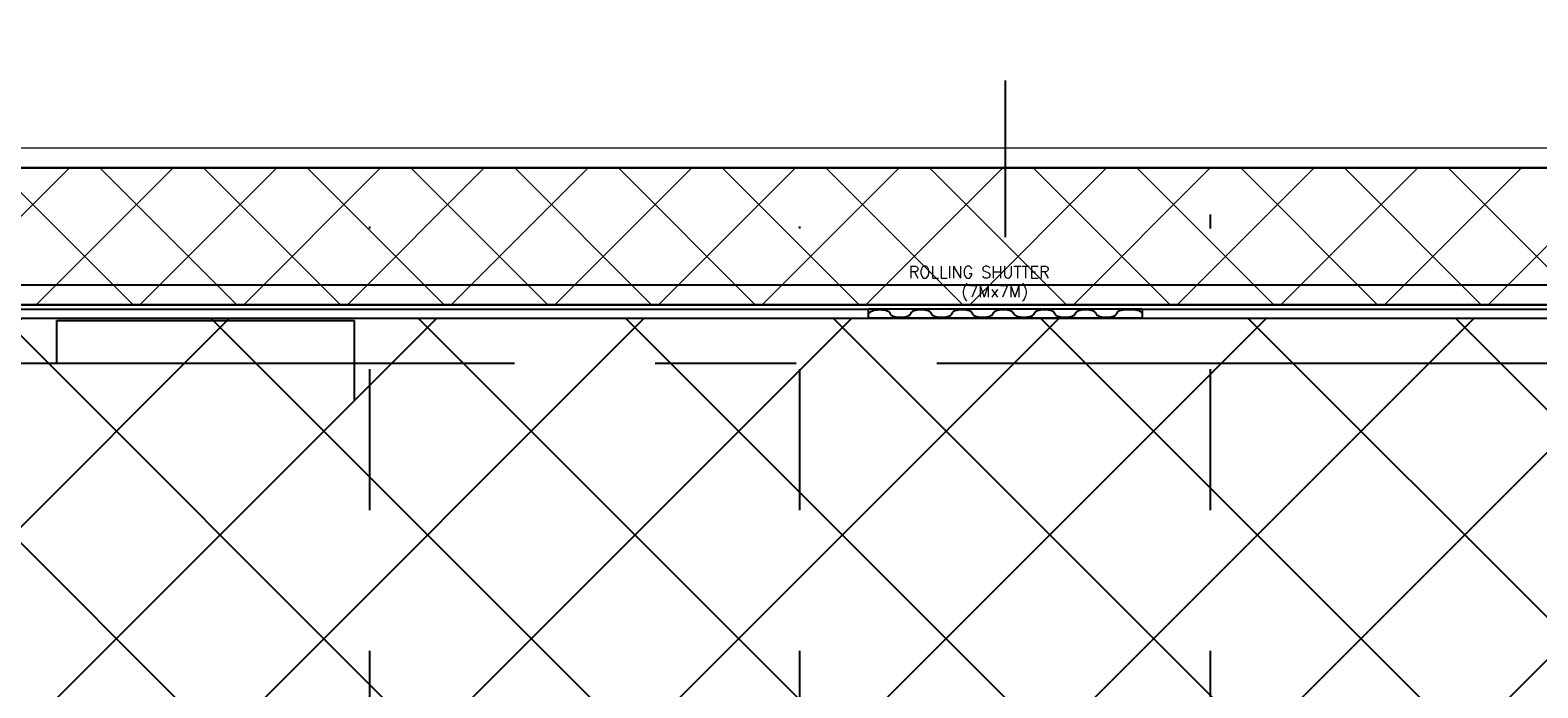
# Model space of a CAD drawing. Header units: inches. Extents: x 0 to 1544102, y -303681 to 23144100.
# Tile 21 of 256: x 32481 to 37299, y -139747 to -137645. Entities that reach past the tile are written whole.
import ezdxf

# ---------------------------------------------------------------- set-up
doc = ezdxf.new("R2010")
doc.units = ezdxf.units.IN
doc.header["$LTSCALE"] = 1800
doc.header["$MEASUREMENT"] = 0
doc.linetypes.add('CENTER', pattern=[2, 1.25, -0.25, 0.25, -0.25])
doc.layers.get('0').update_dxf_attribs({"color": 253, "lineweight": 9})
doc.layers.add('CL', color=8, linetype='CENTER', lineweight=15)
doc.layers.add('TRENCH-TRESTLE', color=6, linetype='Continuous', lineweight=30)
for name, color, linetype in [('GRID', 251, 'CENTER'), ('Road', 3, 'Continuous'), ('Road Sides', 11, 'Continuous'), ('STAIR', 2, 'Continuous'), ('STEEL', 231, 'Continuous'), ('TEXT', 3, 'Continuous'), ('WALL', 6, 'Continuous')]:
    doc.layers.add(name, color=color, linetype=linetype)
doc.styles.add('ROMANS', font='romans.shx')

msp = doc.modelspace()

# ---------------------------------------------------------------- hatches: boundary and pattern name
at = {"layer": 'Road Sides', "linetype": 'ByBlock'}
h = msp.add_hatch(dxfattribs=at)
h.set_pattern_fill('ANSI37', color=4, scale=3750)
h.set_pattern_definition([(45, (346976.75, -617549.43), (-331.4563, 331.4563), []), (135, (346976.75, -617549.43), (-331.4563, -331.4563), [])])
h.paths.add_polyline_path([(25127.33, -140334.81), (40441.08, -140334.81), (40441.08, -138564.93), (25127.33, -138564.93)])

# ---------------------------------------------------------------- linework, layer by layer
at = {"color": 8, "linetype": 'ByBlock'}
for p, q in [((32606.47, -138084.92), (32168.97, -138522.42)), ((32809.54, -138522.42), (32372.04, -138084.92)), ((32937.92, -138084.92), (32500.42, -138522.42)), ((33141, -138522.42), (32703.5, -138084.92)), ((33269.38, -138084.92), (32831.88, -138522.42)), ((33472.46, -138522.42), (33034.96, -138084.92)), ((33600.84, -138084.92), (33163.34, -138522.42)), ((33803.91, -138522.42), (33366.41, -138084.92)), ((33932.29, -138084.92), (33494.79, -138522.42)), ((34135.37, -138522.42), (33697.87, -138084.92)), ((34263.75, -138084.92), (33826.25, -138522.42)), ((34466.83, -138522.42), (34029.33, -138084.92)), ((34595.21, -138084.92), (34157.71, -138522.42)), ((34798.28, -138522.42), (34360.78, -138084.92)), ((34926.66, -138084.92), (34489.16, -138522.42)), ((35129.74, -138522.42), (34692.24, -138084.92)), ((35258.12, -138084.92), (34820.62, -138522.42)), ((35461.19, -138522.42), (35023.69, -138084.92)), ((35589.57, -138084.92), (35152.07, -138522.42)), ((35792.65, -138522.42), (35355.15, -138084.92)), ((35921.03, -138084.92), (35483.53, -138522.42)), ((36124.11, -138522.42), (35686.61, -138084.92)), ((36252.49, -138084.92), (35814.99, -138522.42)), ((36455.56, -138522.42), (36018.06, -138084.92)), ((36583.94, -138084.92), (36146.44, -138522.42)), ((36787.02, -138522.42), (36349.52, -138084.92)), ((36915.4, -138084.92), (36477.9, -138522.42)), ((37118.48, -138522.42), (36680.98, -138084.92)), ((37246.86, -138084.92), (36809.36, -138522.42)), ((37449.93, -138522.42), (37012.43, -138084.92)), ((37578.31, -138084.92), (37140.81, -138522.42))]:
    msp.add_line(p, q, dxfattribs=at)
at = {"layer": 'CL', "color": 8, "ltscale": 100}
msp.add_line((63534.99, -138022.43), (17066.08, -138022.43), dxfattribs=at)
at = {"layer": 'GRID', "color": 8}
for p, q in [((35597.33, -134205.33), (35597.33, -138306.54)), ((36253.58, -145478.63), (36253.58, -138234.03)), ((33566.08, -145478.63), (33566.08, -138272.43)), ((34941.08, -145478.63), (34941.08, -138272.43)), ((41228.58, -138709.93), (24341.08, -138709.93))]:
    msp.add_line(p, q, dxfattribs=at)
at = {"layer": 'Road', "color": 8}
msp.add_line((62066.08, -138459.93), (18535.19, -138459.93), dxfattribs=at)
at = {"layer": 'Road Sides', "color": 4, "linetype": 'ByBlock'}
msp.add_lwpolyline([(25127.33, -138564.93), (40441.08, -138564.93), (40441.08, -140334.81), (25127.33, -140334.81)], close=True, dxfattribs=at)
at = {"layer": 'STAIR', "color": 8}
for p, q in [((32566.08, -138572.43), (33516.08, -138572.43)), ((32566.08, -138709.93), (32566.08, -138572.43)), ((33516.08, -138572.43), (33516.08, -138828.68))]:
    msp.add_line(p, q, dxfattribs=at)
at = {"layer": 'STEEL', "color": 8}
for p, q in [((36034.83, -138536.18), (35159.83, -138536.18)), ((35159.83, -138564.93), (35159.83, -138536.18)), ((36034.83, -138564.93), (35159.83, -138564.93)), ((36034.83, -138536.18), (36034.83, -138564.93))]:
    msp.add_line(p, q, dxfattribs=at)
at = {"layer": 'STEEL', "color": 8, "flags": 128}
for points in [[(35229.25, -138550.62), (35228.93, -138549), (35227.9, -138547.32), (35226.07, -138545.63), (35223.4, -138544.01), (35219.89, -138542.51), (35215.6, -138541.2), (35210.63, -138540.16), (35205.14, -138539.43), (35199.32, -138539.06), (35193.4, -138539.06), (35187.58, -138539.43), (35182.09, -138540.16), (35177.12, -138541.2), (35172.83, -138542.51), (35169.32, -138544.01), (35166.65, -138545.63), (35164.82, -138547.32), (35162.57, -138549), (35159.83, -138550.62)], [(35229.25, -138550.62), (35229.57, -138552.23), (35230.6, -138553.91), (35232.43, -138555.6), (35235.1, -138557.22), (35238.61, -138558.72), (35242.9, -138560.03), (35247.88, -138561.07), (35253.36, -138561.8), (35259.18, -138562.17), (35265.1, -138562.17), (35270.91, -138561.8), (35276.4, -138561.07), (35281.38, -138560.03), (35285.68, -138558.72), (35289.18, -138557.22), (35291.85, -138555.6), (35293.68, -138553.91), (35294.71, -138552.23), (35295.03, -138550.62)], [(35360.8, -138550.62), (35360.8, -138550.61), (35360.8, -138550.61), (35360.8, -138550.61), (35360.8, -138550.61), (35360.8, -138550.61), (35360.8, -138550.61), (35360.8, -138550.61), (35360.2, -138548.42), (35358.39, -138546.25), (35355.34, -138544.21), (35351.16, -138542.41), (35346.05, -138540.93), (35340.28, -138539.86), (35334.13, -138539.21), (35327.91, -138539.01), (35321.7, -138539.21), (35315.55, -138539.86), (35309.78, -138540.93), (35304.66, -138542.41), (35300.49, -138544.21), (35297.44, -138546.25), (35295.61, -138548.42), (35295.03, -138550.61), (35295.03, -138550.61), (35295.03, -138550.61), (35295.03, -138550.61), (35295.03, -138550.61), (35295.03, -138550.61), (35295.03, -138550.61), (35295.03, -138550.62)], [(35360.8, -138550.62), (35361.11, -138552.23), (35362.15, -138553.91), (35363.98, -138555.6), (35366.65, -138557.22), (35370.15, -138558.72), (35374.45, -138560.03), (35379.43, -138561.07), (35384.91, -138561.8), (35390.73, -138562.17), (35396.65, -138562.17), (35402.46, -138561.8), (35407.95, -138561.07), (35412.93, -138560.03), (35417.21, -138558.72), (35420.73, -138557.22), (35423.4, -138555.6), (35425.23, -138553.91), (35426.25, -138552.23), (35426.58, -138550.62)], [(35492.35, -138550.62), (35492.35, -138550.61), (35492.35, -138550.61), (35492.35, -138550.61), (35492.35, -138550.61), (35492.35, -138550.61), (35492.35, -138550.61), (35492.35, -138550.61), (35491.75, -138548.42), (35489.94, -138546.25), (35486.89, -138544.21), (35482.71, -138542.41), (35477.6, -138540.93), (35471.81, -138539.86), (35465.66, -138539.21), (35459.46, -138539.01), (35453.25, -138539.21), (35447.1, -138539.86), (35441.33, -138540.93), (35436.21, -138542.41), (35432.04, -138544.21), (35428.99, -138546.25), (35427.16, -138548.42), (35426.58, -138550.61), (35426.58, -138550.61), (35426.58, -138550.61), (35426.58, -138550.61), (35426.58, -138550.61), (35426.58, -138550.61), (35426.58, -138550.61), (35426.58, -138550.62)], [(35492.35, -138550.62), (35492.66, -138552.23), (35493.7, -138553.91), (35495.53, -138555.6), (35498.19, -138557.22), (35501.7, -138558.72), (35506, -138560.03), (35510.96, -138561.07), (35516.46, -138561.8), (35522.28, -138562.17), (35528.2, -138562.17), (35534.01, -138561.8), (35539.5, -138561.07), (35544.48, -138560.03), (35548.76, -138558.72), (35552.28, -138557.22), (35554.95, -138555.6), (35556.78, -138553.91), (35557.8, -138552.23), (35558.13, -138550.62)], [(35623.89, -138550.62), (35623.89, -138550.61), (35623.89, -138550.61), (35623.89, -138550.61), (35623.89, -138550.61), (35623.89, -138550.61), (35623.89, -138550.61), (35623.89, -138550.61), (35623.3, -138548.42), (35621.49, -138546.25), (35618.44, -138544.21), (35614.26, -138542.41), (35609.15, -138540.93), (35603.36, -138539.86), (35597.21, -138539.21), (35591.01, -138539.01), (35584.8, -138539.21), (35578.65, -138539.86), (35572.86, -138540.93), (35567.75, -138542.41), (35563.58, -138544.21), (35560.54, -138546.25), (35558.71, -138548.42), (35558.13, -138550.61), (35558.13, -138550.61), (35558.13, -138550.61), (35558.13, -138550.61), (35558.13, -138550.61), (35558.13, -138550.61), (35558.13, -138550.61), (35558.13, -138550.62)], [(35623.89, -138550.62), (35623.89, -138550.62), (35623.89, -138550.62), (35623.89, -138550.62), (35623.89, -138550.62), (35623.89, -138550.62), (35623.89, -138550.62), (35623.89, -138550.62), (35624.49, -138552.81), (35626.3, -138554.98), (35629.35, -138557.02), (35633.53, -138558.82), (35638.64, -138560.3), (35644.43, -138561.37), (35650.58, -138562.01), (35656.79, -138562.22), (35662.99, -138562.01), (35669.14, -138561.37), (35674.93, -138560.3), (35680.04, -138558.82), (35684.21, -138557.02), (35687.26, -138554.97), (35689.09, -138552.81), (35689.68, -138550.62)], [(35755.45, -138550.62), (35755.45, -138550.61), (35755.45, -138550.61), (35755.45, -138550.61), (35755.45, -138550.61), (35755.45, -138550.61), (35755.45, -138550.61), (35755.45, -138550.61), (35754.85, -138548.42), (35753.04, -138546.25), (35749.99, -138544.21), (35745.81, -138542.41), (35740.7, -138540.93), (35734.93, -138539.86), (35728.78, -138539.21), (35722.56, -138539.01), (35716.35, -138539.21), (35710.2, -138539.86), (35704.43, -138540.93), (35699.31, -138542.41), (35695.14, -138544.21), (35692.09, -138546.25), (35690.26, -138548.42), (35689.68, -138550.61), (35689.68, -138550.61), (35689.68, -138550.61), (35689.68, -138550.61), (35689.68, -138550.61), (35689.68, -138550.61), (35689.68, -138550.61), (35689.68, -138550.62)], [(35755.45, -138550.62), (35755.76, -138552.23), (35756.8, -138553.91), (35758.63, -138555.6), (35761.3, -138557.22), (35764.8, -138558.72), (35769.1, -138560.03), (35774.08, -138561.07), (35779.56, -138561.8), (35785.38, -138562.17), (35791.3, -138562.17), (35797.11, -138561.8), (35802.6, -138561.07), (35807.58, -138560.03), (35811.86, -138558.72), (35815.38, -138557.22), (35818.05, -138555.6), (35819.88, -138553.91), (35820.9, -138552.23), (35821.23, -138550.62)], [(35887, -138550.62), (35887, -138550.61), (35887, -138550.61), (35887, -138550.61), (35887, -138550.61), (35887, -138550.61), (35887, -138550.61), (35887, -138550.61), (35886.4, -138548.42), (35884.59, -138546.25), (35881.54, -138544.21), (35877.36, -138542.41), (35872.25, -138540.93), (35866.46, -138539.86), (35860.31, -138539.21), (35854.11, -138539.01), (35847.9, -138539.21), (35841.75, -138539.86), (35835.98, -138540.93), (35830.86, -138542.41), (35826.69, -138544.21), (35823.64, -138546.25), (35821.81, -138548.42), (35821.23, -138550.61), (35821.23, -138550.61), (35821.23, -138550.61), (35821.23, -138550.61), (35821.23, -138550.61), (35821.23, -138550.61), (35821.23, -138550.61), (35821.23, -138550.62)], [(35887, -138550.62), (35887.31, -138552.23), (35888.35, -138553.91), (35890.18, -138555.6), (35892.84, -138557.22), (35896.35, -138558.72), (35900.65, -138560.03), (35905.61, -138561.07), (35911.11, -138561.8), (35916.93, -138562.17), (35922.85, -138562.17), (35928.66, -138561.8), (35934.15, -138561.07), (35939.13, -138560.03), (35943.41, -138558.72), (35946.93, -138557.22), (35949.6, -138555.6), (35951.43, -138553.91), (35952.45, -138552.23), (35952.78, -138550.62)], [(36034.83, -138550.62), (36034.83, -138550.61), (36034.83, -138550.61), (36034.83, -138550.61), (36034.83, -138550.61), (36034.83, -138550.61), (36034.83, -138550.61), (36034.83, -138550.61), (36034.24, -138548.42), (36032.43, -138546.25), (36029.38, -138544.21), (36025.2, -138542.41), (36020.09, -138540.93), (36014.3, -138539.86), (36008.15, -138539.21), (35985.66, -138539.01), (35979.45, -138539.21), (35973.3, -138539.86), (35967.51, -138540.93), (35962.4, -138542.41), (35958.23, -138544.21), (35955.19, -138546.25), (35953.36, -138548.42), (35952.78, -138550.61), (35952.78, -138550.61), (35952.78, -138550.61), (35952.78, -138550.61), (35952.78, -138550.61), (35952.78, -138550.61), (35952.78, -138550.61), (35952.78, -138550.62)]]:
    msp.add_lwpolyline(points, dxfattribs=at)
at = {"layer": 'TRENCH-TRESTLE', "color": 8, "ltscale": 100}
for p, q in [((56172.33, -138084.92), (24628.58, -138084.92)), ((56484.83, -138522.42), (25003.58, -138522.42))]:
    msp.add_line(p, q, dxfattribs=at)
at = {"layer": 'WALL', "color": 8}
for p, q in [((26487.73, -138536.18), (35159.83, -138536.18)), ((26491.08, -138564.93), (35159.83, -138564.93)), ((36034.83, -138536.18), (40859.83, -138536.18)), ((36034.83, -138564.93), (40859.83, -138564.93))]:
    msp.add_line(p, q, dxfattribs=at)

# ---------------------------------------------------------------- texts
at = {"layer": 'TEXT', "color": 8, "style": 'ROMANS'}
for s, p in [('ROLLING SHUTTER', (35288.94, -138437.03)), ('(7Mx7M)', (35456.21, -138498.68))]:
    msp.add_text(s, height=37.5, dxfattribs=at).set_placement(p)

doc.saveas('drawing.dxf')
